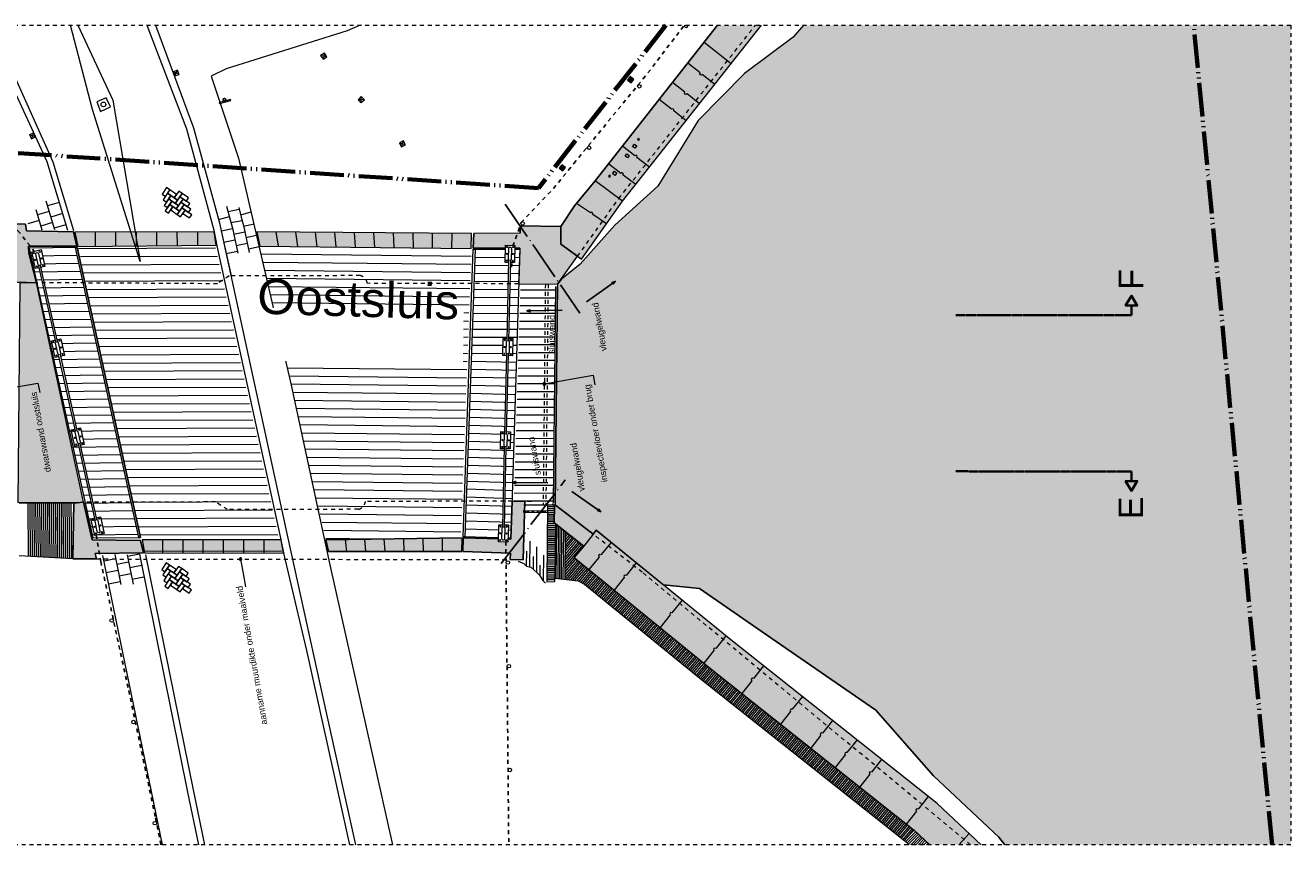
# Model space of a CAD drawing. Extents: x -251883 to 250656, y 0 to 491369.
# Tile 37 of 38: x -5158 to 27250, y 470369 to 491369. Entities that reach past the tile are written whole.
import ezdxf

# ---------------------------------------------------------------- set-up
doc = ezdxf.new("R2010")
doc.units = 0
doc.header["$MEASUREMENT"] = 0
for name, pattern in [('@L07DS2b', [6.3, 4, -1, 0.3, -1]), ('DASHDOT', [1250, 1000, -112.5, 25, -112.5]), ('DASHED', [200, 100, -100]), ('DIVIDE', [1250, 862.5, -112.5, 25, -112.5, 25, -112.5])]:
    doc.linetypes.add(name, pattern=pattern)
for name, color, linetype in [('A-0019-AFDEKVLAK', 1, 'Continuous'), ('A-0070-SYMBOOL', 1, 'Continuous'), ('A-0074--', 4, 'Continuous'), ('A-1100-TXT+MT-SO', 7, 'Continuous')]:
    doc.layers.add(name, color=color, linetype=linetype)

# ---------------------------------------------------------------- blocks, each defined once
blk = doc.blocks.new('M-BESTAAND_276')
at = {"linetype": 'Continuous', "lineweight": 5}
for color, points in [(111, [(-111881, 108524), (-112033, 108719), (-113707, 110287), (-115184, 111972), (-117870, 113826), (-119703, 115091), (-120623, 115180), (-122344, 116583), (-122425, 116481), (-123390, 117227), (-123396, 117227), (-123339, 122887), (-123334, 122887), (-123238, 123021), (-122759, 123399), (-121867, 124403), (-120764, 125402), (-119735, 127085), (-118550, 128286), (-117305, 129222), (-117035, 129524), (-104560, 129524), (-104560, 108524)]), (8, [(-119238, 129524), (-118117, 129524), (-121671, 125013), (-122725, 123534), (-123256, 123912), (-123249, 124365), (-122900, 124899), (-122376, 125540)]), (254, [(-121451, 128047), (-121542, 128117), (-121473, 128209), (-121381, 128139)]), (254, [(-123202, 125790), (-123294, 125859), (-123224, 125951), (-123133, 125882)]), (254, [(-136884, 123862), (-136874, 123687), (-136677, 122927), (-137445, 122949), (-137439, 124440), (-136963, 124428), (-136939, 124257), (-135731, 124228), (-135645, 123863)]), (254, [(-135626, 123854), (-135702, 124223), (-132132, 124231), (-132081, 123887)]), (254, [(-130958, 123865), (-131040, 124233), (-125538, 124185), (-125549, 123806)]), (254, [(-123334, 122887), (-124336, 122900), (-124305, 123811), (-125494, 123808), (-125481, 124192), (-124292, 124196), (-124286, 124381), (-123249, 124365), (-123256, 123912), (-122823, 123603)]), (111, [(-137104, 122924), (-136677, 122927), (-135474, 117299), (-137157, 117294), (-137104, 122896)]), (254, [(-124220, 115822), (-124546, 115831), (-124541, 115999), (-125766, 116036), (-125755, 116390), (-124531, 116353), (-124501, 117330), (-124175, 117319)]), (254, [(-133943, 116005), (-135176, 115985), (-135144, 115847), (-135751, 115849), (-135728, 117275), (-135474, 117299), (-135256, 116337), (-134018, 116323)]), (8, [(-112484, 108524), (-113802, 108524), (-114204, 108899), (-119466, 113075), (-122913, 115885), (-122663, 116178), (-123420, 116775), (-123416, 117228), (-123390, 117227), (-122425, 116481), (-122344, 116583), (-118902, 113776), (-113616, 109582)]), (254, [(-129201, 116035), (-129268, 116336), (-125781, 116390), (-125792, 116036)]), (254, [(-133913, 116006), (-133977, 116335), (-130419, 116335), (-130355, 115996)])]:
    blk.add_hatch(color=color, dxfattribs=at).paths.add_polyline_path(points, flags=0)
at = {"color": 7, "linetype": 'DASHED', "lineweight": 0}
blk.add_lwpolyline([(-159060, 108524), (-159060, 129524), (-104560, 129524), (-104560, 108524)], close=True, dxfattribs=at)
at = {"color": 5, "linetype": 'DASHED', "lineweight": 25}
for points in [[(-136701, 123609), (-136724, 123711), (-137114, 124215), (-139020, 126010), (-139058, 126022), (-141147, 127567), (-143433, 128858), (-145073, 129524)], [(-124513, 123323), (-124480, 123866), (-124269, 124469), (-123442, 125342), (-122922, 125979), (-121020, 128307), (-120092, 129524)], [(-135192, 116657), (-135036, 115778), (-134318, 112475), (-133633, 109210), (-133493, 108524)], [(-124641, 116628), (-124661, 116295), (-124586, 108524)]]:
    blk.add_lwpolyline(points, dxfattribs=at)
at = {"color": 8, "linetype": 'Continuous', "lineweight": 5}
for points in [[(-138072, 129524), (-137460, 128300), (-136413, 126037), (-135888, 124274)], [(-129246, 128714), (-129405, 128750)], [(-129308, 128812), (-129343, 128653)], [(-133029, 128263), (-133175, 128335)], [(-133138, 128227), (-133066, 128372)], [(-121381, 128139), (-121542, 128117)], [(-121451, 128047), (-121473, 128209)], [(-128364, 127533), (-128363, 127695)], [(-128282, 127614), (-128445, 127614)], [(-136703, 126665), (-136857, 126720)], [(-136807, 126616), (-136753, 126769)], [(-127231, 126459), (-127386, 126506)], [(-127332, 126405), (-127285, 126560)], [(-123133, 125882), (-123294, 125859)], [(-123202, 125790), (-123224, 125951)], [(-136536, 124277), (-136690, 124795)], [(-136214, 124281), (-136432, 125013)], [(-136100, 124986), (-136397, 124897)], [(-132106, 124864), (-131998, 124464), (-131948, 124260), (-131698, 123104)], [(-131812, 124889), (-131717, 124536), (-131665, 124325), (-131526, 123683)], [(-131776, 124756), (-131493, 124814)], [(-131502, 124851), (-131436, 124609), (-131383, 124390), (-131233, 123697)], [(-136609, 124522), (-136900, 124435)], [(-136355, 124754), (-136652, 124665)], [(-136269, 124466), (-136566, 124378)], [(-136015, 124698), (-136312, 124610)], [(-132021, 124549), (-131741, 124625)], [(-131700, 124466), (-131416, 124524)], [(-131452, 124669), (-131182, 124742)], [(-135929, 124411), (-136226, 124322)], [(-131947, 124257), (-131664, 124318)], [(-131632, 124172), (-131349, 124234)], [(-131380, 124380), (-131107, 124439)], [(-131317, 124087), (-131044, 124147)], [(-135685, 123828), (-136868, 123812)], [(-135604, 123806), (-132094, 123821)], [(-131884, 123965), (-131601, 124026)], [(-131569, 123880), (-131286, 123941)], [(-131254, 123795), (-130981, 123854)], [(-131821, 123672), (-131537, 123734)], [(-123441, 117279), (-123384, 122832)], [(-123396, 117278), (-123340, 122831)], [(-136882, 115914), (-136894, 117273)], [(-136832, 115911), (-136844, 117272)], [(-136782, 115908), (-136794, 117273)], [(-136732, 115906), (-136744, 117273)], [(-136682, 115903), (-136694, 117273)], [(-136632, 115900), (-136644, 117273)], [(-136582, 115897), (-136594, 117274)], [(-136532, 115894), (-136544, 117274)], [(-136482, 115891), (-136494, 117274)], [(-136431, 115888), (-136444, 117274)], [(-136381, 115885), (-136394, 117274)], [(-136331, 115883), (-136344, 117274)], [(-136281, 115880), (-136294, 117274)], [(-136231, 115877), (-136244, 117274)], [(-136181, 115874), (-136194, 117274)], [(-136131, 115871), (-136144, 117275)], [(-136081, 115868), (-136094, 117275)], [(-136031, 115865), (-136044, 117275)], [(-135981, 115862), (-135994, 117275)], [(-135931, 115860), (-135944, 117275)], [(-135881, 115857), (-135894, 117275)], [(-135831, 115854), (-135844, 117275)], [(-135780, 115851), (-135793, 117275)], [(-123418, 117084), (-123598, 117085)], [(-123418, 117036), (-123598, 117037)], [(-123417, 117180), (-123597, 117181)], [(-123417, 117132), (-123597, 117133)], [(-123394, 116700), (-123601, 116701)], [(-123420, 116844), (-123600, 116845)], [(-123420, 116796), (-123600, 116797)], [(-123394, 116747), (-123600, 116749)], [(-123419, 116940), (-123599, 116941)], [(-123419, 116892), (-123599, 116893)], [(-123418, 116988), (-123598, 116989)], [(-123369, 115346), (-123358, 116726)], [(-123324, 115342), (-123313, 116691)], [(-128059, 116355), (-129275, 116368)], [(-123397, 116364), (-123604, 116365)], [(-123396, 116508), (-123603, 116509)], [(-123396, 116460), (-123603, 116461)], [(-123397, 116412), (-123603, 116413)], [(-123395, 116604), (-123602, 116605)], [(-123395, 116556), (-123602, 116557)], [(-123394, 116652), (-123601, 116653)], [(-123279, 115337), (-123269, 116655)], [(-123234, 115332), (-123224, 116620)], [(-123189, 115327), (-123179, 116585)], [(-122916, 116378), (-123146, 116110)], [(-122878, 116348), (-123146, 116036)], [(-122954, 116408), (-123145, 116185)], [(-123029, 116467), (-123144, 116334)], [(-122992, 116437), (-123144, 116259)], [(-123143, 116408), (-123067, 116497)], [(-123142, 116482), (-123105, 116526)], [(-133918, 116044), (-130408, 116058)], [(-123400, 116028), (-123607, 116030)], [(-123399, 116124), (-123606, 116126)], [(-123399, 116076), (-123606, 116078)], [(-123398, 116268), (-123605, 116269)], [(-123398, 116220), (-123605, 116221)], [(-123399, 116172), (-123605, 116173)], [(-123397, 116316), (-123604, 116317)], [(-122728, 116229), (-123149, 115738)], [(-122690, 116200), (-123149, 115664)], [(-122765, 116259), (-123148, 115813)], [(-122841, 116318), (-123147, 115962)], [(-122803, 116289), (-123147, 115887)], [(-134655, 115848), (-134952, 115788)], [(-134678, 115962), (-134523, 115193)], [(-134321, 115763), (-134625, 115701)], [(-134360, 115952), (-134209, 115203)], [(-134047, 115971), (-134351, 115910)], [(-134047, 115971), (-132817, 109870), (-132532, 108524)], [(-123402, 115788), (-123609, 115790)], [(-123402, 115740), (-123609, 115742)], [(-123401, 115932), (-123608, 115934)], [(-123401, 115884), (-123608, 115886)], [(-123402, 115836), (-123608, 115838)], [(-123400, 115980), (-123607, 115982)], [(-122791, 115786), (-123152, 115367)], [(-122829, 115817), (-123151, 115441)], [(-122903, 115877), (-123150, 115590)], [(-122866, 115847), (-123150, 115517)], [(-122754, 115756), (-123128, 115320)], [(-122717, 115726), (-123071, 115313)], [(-122680, 115695), (-123013, 115307)], [(-134596, 115554), (-134893, 115494)], [(-134262, 115468), (-134566, 115407)], [(-133988, 115677), (-134292, 115616)], [(-133929, 115383), (-134232, 115321)], [(-123405, 115452), (-123612, 115454)], [(-123405, 115404), (-123612, 115406)], [(-123404, 115548), (-123611, 115550)], [(-123404, 115500), (-123611, 115502)], [(-123403, 115692), (-123610, 115694)], [(-123403, 115644), (-123610, 115646)], [(-123404, 115596), (-123610, 115598)], [(-122643, 115665), (-122955, 115301)], [(-122606, 115634), (-122899, 115294)], [(-122568, 115604), (-122840, 115288)], [(-122531, 115574), (-122787, 115275)], [(-122494, 115543), (-122743, 115253)], [(-122457, 115513), (-122699, 115231)], [(-122420, 115483), (-122654, 115209)], [(-122382, 115452), (-122617, 115179)], [(-122345, 115422), (-122580, 115149)], [(-122308, 115392), (-122542, 115118)], [(-134536, 115260), (-134834, 115200)], [(-123406, 115356), (-123613, 115358)], [(-123406, 115308), (-123613, 115310)], [(-122271, 115361), (-122505, 115088)], [(-122234, 115331), (-122468, 115058)], [(-122196, 115301), (-122431, 115027)], [(-122159, 115270), (-122394, 114997)], [(-122122, 115240), (-122356, 114967)], [(-122085, 115210), (-122319, 114936)], [(-122048, 115179), (-122282, 114906)], [(-122010, 115149), (-122245, 114876)], [(-121973, 115119), (-122208, 114845)], [(-121936, 115088), (-122171, 114815)], [(-121899, 115058), (-122133, 114785)], [(-121862, 115028), (-122096, 114754)], [(-121825, 114997), (-122059, 114724)], [(-121787, 114967), (-122022, 114694)], [(-121750, 114937), (-121985, 114663)], [(-121713, 114906), (-121947, 114633)], [(-121676, 114876), (-121910, 114603)], [(-121639, 114846), (-121873, 114572)], [(-121601, 114815), (-121836, 114542)], [(-121564, 114785), (-121799, 114512)], [(-121527, 114754), (-121761, 114481)], [(-121490, 114724), (-121724, 114451)], [(-121453, 114694), (-121687, 114421)], [(-121415, 114663), (-121650, 114390)], [(-121378, 114633), (-121613, 114360)], [(-121341, 114603), (-121576, 114329)], [(-121304, 114572), (-121538, 114299)], [(-121267, 114542), (-121501, 114269)], [(-121229, 114512), (-121464, 114238)], [(-121192, 114481), (-121427, 114208)], [(-121155, 114451), (-121390, 114178)], [(-121118, 114421), (-121352, 114147)], [(-121081, 114390), (-121315, 114117)], [(-121044, 114360), (-121278, 114087)], [(-121006, 114330), (-121241, 114056)], [(-120969, 114299), (-121204, 114026)], [(-120932, 114269), (-121166, 113996)], [(-120895, 114239), (-121129, 113965)], [(-120858, 114208), (-121092, 113935)], [(-120820, 114178), (-121055, 113905)], [(-120783, 114148), (-121018, 113874)], [(-120746, 114117), (-120980, 113844)], [(-120709, 114087), (-120943, 113814)], [(-120672, 114057), (-120906, 113783)], [(-120634, 114026), (-120869, 113753)], [(-120597, 113996), (-120832, 113723)], [(-120560, 113966), (-120794, 113692)], [(-120523, 113935), (-120757, 113662)], [(-120486, 113905), (-120720, 113632)], [(-120448, 113874), (-120683, 113601)], [(-120411, 113844), (-120646, 113571)], [(-120374, 113814), (-120609, 113541)], [(-120337, 113783), (-120571, 113510)], [(-120300, 113753), (-120534, 113480)], [(-120263, 113723), (-120497, 113449)], [(-120225, 113692), (-120460, 113419)], [(-120188, 113662), (-120423, 113389)], [(-120151, 113632), (-120385, 113358)], [(-120114, 113601), (-120348, 113328)], [(-120077, 113571), (-120311, 113298)], [(-120039, 113541), (-120274, 113267)], [(-120002, 113510), (-120237, 113237)], [(-119965, 113480), (-120199, 113207)], [(-119928, 113450), (-120162, 113176)], [(-119891, 113419), (-120125, 113146)], [(-119853, 113389), (-120088, 113116)], [(-119816, 113359), (-120051, 113085)], [(-119779, 113328), (-120013, 113055)], [(-119742, 113298), (-119976, 113025)], [(-119705, 113268), (-119939, 112994)], [(-119667, 113237), (-119902, 112964)], [(-119630, 113207), (-119865, 112934)], [(-119593, 113176), (-119828, 112903)], [(-119556, 113146), (-119790, 112873)], [(-119519, 113116), (-119753, 112843)], [(-119485, 113089), (-119716, 112812)], [(-119448, 113059), (-119678, 112782)], [(-119410, 113029), (-119641, 112753)], [(-119373, 112999), (-119603, 112723)], [(-119335, 112969), (-119566, 112693)], [(-119297, 112940), (-119528, 112663)], [(-119260, 112910), (-119490, 112633)], [(-119222, 112880), (-119453, 112603)], [(-119185, 112850), (-119415, 112574)], [(-119147, 112820), (-119377, 112544)], [(-119109, 112790), (-119340, 112514)], [(-119072, 112761), (-119302, 112484)], [(-119034, 112731), (-119265, 112454)], [(-118996, 112701), (-119227, 112424)], [(-118959, 112671), (-119189, 112395)], [(-118921, 112641), (-119152, 112365)], [(-118884, 112612), (-119114, 112335)], [(-118846, 112582), (-119077, 112305)], [(-118808, 112552), (-119039, 112275)], [(-118771, 112522), (-119001, 112246)], [(-118733, 112492), (-118964, 112216)], [(-118696, 112462), (-118926, 112186)], [(-118658, 112433), (-118889, 112156)], [(-118620, 112403), (-118851, 112126)], [(-118583, 112373), (-118813, 112096)], [(-118545, 112343), (-118776, 112067)], [(-118508, 112313), (-118738, 112037)], [(-118470, 112283), (-118701, 112007)], [(-118432, 112254), (-118663, 111977)], [(-118395, 112224), (-118625, 111947)], [(-118357, 112194), (-118588, 111917)], [(-118319, 112164), (-118550, 111888)], [(-118282, 112134), (-118512, 111858)], [(-129251, 111870), (-128507, 108524)], [(-118244, 112105), (-118475, 111828)], [(-118207, 112075), (-118437, 111798)], [(-118169, 112045), (-118400, 111768)], [(-118131, 112015), (-118362, 111739)], [(-118094, 111985), (-118324, 111709)], [(-118056, 111955), (-118287, 111679)], [(-118019, 111926), (-118249, 111649)], [(-117981, 111896), (-118212, 111619)], [(-117943, 111866), (-118174, 111589)], [(-117906, 111836), (-118136, 111560)], [(-117868, 111806), (-118099, 111530)], [(-117831, 111776), (-118061, 111500)], [(-117793, 111747), (-118024, 111470)], [(-117755, 111717), (-117986, 111440)], [(-117718, 111687), (-117948, 111410)], [(-117680, 111657), (-117911, 111381)], [(-117643, 111627), (-117873, 111351)], [(-117605, 111597), (-117836, 111321)], [(-117567, 111568), (-117798, 111291)], [(-117530, 111538), (-117760, 111261)], [(-117492, 111508), (-117723, 111231)], [(-117454, 111478), (-117685, 111202)], [(-117417, 111448), (-117647, 111172)], [(-117379, 111419), (-117610, 111142)], [(-117342, 111389), (-117572, 111112)], [(-117304, 111359), (-117535, 111082)], [(-117266, 111329), (-117497, 111053)], [(-117229, 111299), (-117459, 111023)], [(-117191, 111269), (-117422, 110993)], [(-117154, 111240), (-117384, 110963)], [(-117116, 111210), (-117347, 110933)], [(-117078, 111180), (-117309, 110903)], [(-117041, 111150), (-117271, 110874)], [(-117003, 111120), (-117234, 110844)], [(-116966, 111090), (-117196, 110814)], [(-116928, 111061), (-117159, 110784)], [(-116890, 111031), (-117121, 110754)], [(-116853, 111001), (-117083, 110724)], [(-116815, 110971), (-117046, 110695)], [(-116778, 110941), (-117008, 110665)], [(-116740, 110912), (-116970, 110635)], [(-116702, 110882), (-116933, 110605)], [(-116665, 110852), (-116895, 110575)], [(-116627, 110822), (-116858, 110546)], [(-116589, 110792), (-116820, 110516)], [(-116552, 110762), (-116782, 110486)], [(-116514, 110733), (-116745, 110456)], [(-116477, 110703), (-116707, 110426)], [(-116439, 110673), (-116670, 110396)], [(-116401, 110643), (-116632, 110367)], [(-116364, 110613), (-116594, 110337)], [(-116326, 110583), (-116557, 110307)], [(-116289, 110554), (-116519, 110277)], [(-116251, 110524), (-116482, 110247)], [(-116213, 110494), (-116444, 110217)], [(-116176, 110464), (-116406, 110188)], [(-116138, 110434), (-116369, 110158)], [(-116100, 110404), (-116331, 110128)], [(-116063, 110375), (-116294, 110098)], [(-116025, 110345), (-116256, 110068)], [(-115988, 110315), (-116218, 110038)], [(-115950, 110285), (-116181, 110009)], [(-115912, 110255), (-116143, 109979)], [(-115875, 110226), (-116105, 109949)], [(-115837, 110196), (-116068, 109919)], [(-115800, 110166), (-116030, 109889)], [(-115762, 110136), (-115993, 109860)], [(-115724, 110106), (-115955, 109830)], [(-115687, 110076), (-115917, 109800)], [(-115649, 110047), (-115880, 109770)], [(-115612, 110017), (-115842, 109740)], [(-115574, 109987), (-115805, 109710)], [(-115536, 109957), (-115767, 109681)], [(-115499, 109927), (-115729, 109651)], [(-115461, 109897), (-115692, 109621)], [(-115424, 109868), (-115654, 109591)], [(-115386, 109838), (-115617, 109561)], [(-115348, 109808), (-115579, 109531)], [(-115311, 109778), (-115541, 109502)], [(-115273, 109748), (-115504, 109472)], [(-115236, 109719), (-115466, 109442)], [(-115198, 109689), (-115429, 109412)], [(-115160, 109659), (-115391, 109382)], [(-115123, 109629), (-115353, 109353)], [(-115085, 109599), (-115316, 109323)], [(-115047, 109569), (-115278, 109293)], [(-115010, 109540), (-115240, 109263)], [(-114972, 109510), (-115203, 109233)], [(-114935, 109480), (-115165, 109203)], [(-114897, 109450), (-115128, 109174)], [(-114859, 109420), (-115090, 109144)], [(-114822, 109390), (-115052, 109114)], [(-114784, 109361), (-115015, 109084)], [(-114747, 109331), (-114977, 109054)], [(-114709, 109301), (-114940, 109024)], [(-114671, 109271), (-114902, 108995)], [(-114634, 109241), (-114864, 108965)], [(-114596, 109212), (-114827, 108935)], [(-114559, 109182), (-114789, 108905)], [(-114521, 109152), (-114752, 108875)], [(-114483, 109122), (-114714, 108846)], [(-114446, 109092), (-114676, 108816)], [(-114408, 109062), (-114639, 108786)], [(-114370, 109033), (-114601, 108756)], [(-114333, 109003), (-114563, 108726)], [(-114295, 108973), (-114526, 108696)], [(-114258, 108943), (-114488, 108667)], [(-114220, 108913), (-114451, 108637)], [(-114199, 108894), (-114451, 108637)], [(-114163, 108861), (-114416, 108604)], [(-114128, 108828), (-114380, 108571)], [(-114093, 108796), (-114345, 108538)], [(-114058, 108763), (-114292, 108524)], [(-114023, 108730), (-114225, 108524)], [(-113988, 108697), (-114158, 108524)], [(-113953, 108664), (-114091, 108524)], [(-113918, 108632), (-114024, 108524)], [(-113883, 108599), (-113956, 108524)], [(-113848, 108566), (-113889, 108524)], [(-113813, 108533), (-113822, 108524)]]:
    blk.add_lwpolyline(points, dxfattribs=at)
at = {"color": 11, "linetype": 'Continuous', "lineweight": 9}
for points in [[(-137900, 129524), (-137299, 128333), (-136261, 126021), (-135734, 124265)], [(-117035, 129524), (-117305, 129221), (-118550, 128286), (-119735, 127085), (-120764, 125402), (-121867, 124403), (-122759, 123399), (-123238, 123021)], [(-132060, 123871), (-130439, 116425), (-130344, 115964), (-129767, 113502), (-128666, 108524)], [(-133453, 108524), (-134983, 115937)], [(-133886, 115956), (-132670, 109932), (-132376, 108524)], [(-129172, 115695), (-127565, 108524)]]:
    blk.add_lwpolyline(points, dxfattribs=at)
at = {"color": 9, "linetype": 'Continuous', "lineweight": 13}
for points in [[(-134727, 127609), (-134027, 123467), (-135243, 127370), (-135810, 129524)], [(-135625, 129524), (-134727, 127609)], [(-135640, 123624), (-136823, 123607)], [(-135558, 123596), (-132048, 123611)], [(-125551, 123598), (-130911, 123657)], [(-125456, 123574), (-124312, 123578)], [(-135596, 123419), (-136778, 123403)], [(-135551, 123215), (-136733, 123199)], [(-135512, 123387), (-132003, 123401)], [(-135467, 123177), (-131957, 123192)], [(-125559, 123390), (-130865, 123449)], [(-125567, 123183), (-130818, 123240)], [(-125470, 123165), (-124324, 123168)], [(-125463, 123370), (-124318, 123373)], [(-135506, 123010), (-136688, 122994)], [(-135421, 122967), (-131911, 122982)], [(-125575, 122975), (-130771, 123032)], [(-125477, 122960), (-124331, 122963)], [(-135462, 122806), (-136643, 122790)], [(-135417, 122602), (-136598, 122585)], [(-135376, 122757), (-131866, 122772)], [(-135330, 122547), (-131820, 122562)], [(-125582, 122767), (-130724, 122824)], [(-125590, 122560), (-130678, 122616)], [(-125492, 122551), (-124343, 122553)], [(-125484, 122756), (-124337, 122758)], [(-123387, 122535), (-124294, 122534)], [(-123385, 122736), (-124288, 122734)], [(-135372, 122397), (-136553, 122381)], [(-135328, 122193), (-136508, 122177)], [(-135285, 122338), (-131775, 122352)], [(-125598, 122352), (-130631, 122407)], [(-125605, 122144), (-130584, 122199)], [(-125499, 122347), (-124349, 122348)], [(-123389, 122335), (-124300, 122334)], [(-135283, 121988), (-136463, 121972)], [(-135239, 122128), (-131729, 122143)], [(-135194, 121918), (-131684, 121933)], [(-125613, 121937), (-130537, 121991)], [(-125513, 121937), (-124362, 121938)], [(-125506, 122142), (-124356, 122143)], [(-123394, 121935), (-124312, 121933)], [(-123392, 122135), (-124306, 122134)], [(-135238, 121784), (-136418, 121768)], [(-135194, 121580), (-136373, 121564)], [(-135148, 121708), (-131638, 121723)], [(-125621, 121729), (-130491, 121783)], [(-125628, 121521), (-130444, 121574)], [(-125528, 121528), (-124374, 121529)], [(-125520, 121733), (-124368, 121733)], [(-123398, 121534), (-124324, 121533)], [(-123396, 121735), (-124318, 121733)], [(-135149, 121375), (-136328, 121359)], [(-135102, 121498), (-131593, 121513)], [(-135057, 121289), (-131547, 121303)], [(-125636, 121314), (-130397, 121366)], [(-125535, 121324), (-124380, 121324)], [(-123400, 121334), (-124330, 121333)], [(-135105, 121171), (-136283, 121155)], [(-135060, 120967), (-136238, 120951)], [(-135011, 121079), (-131501, 121094)], [(-134966, 120869), (-131456, 120884)], [(-125644, 121106), (-130350, 121158)], [(-125652, 120898), (-130304, 120950)], [(-125549, 120914), (-124394, 120888)], [(-125542, 121119), (-124388, 121114)], [(-123404, 120934), (-124342, 120932)], [(-123402, 121134), (-124336, 121132)], [(-135015, 120762), (-136193, 120746)], [(-134971, 120558), (-136148, 120542)], [(-134920, 120659), (-131410, 120674)], [(-125659, 120691), (-130257, 120741)], [(-125557, 120710), (-124400, 120688)], [(-123406, 120733), (-124348, 120732)], [(-134926, 120354), (-136103, 120337)], [(-134875, 120449), (-131365, 120464)], [(-134829, 120240), (-131319, 120254)], [(-125667, 120483), (-130210, 120533)], [(-125675, 120276), (-130163, 120325)], [(-125571, 120301), (-124412, 120274)], [(-125564, 120505), (-124406, 120486)], [(-123410, 120333), (-124361, 120332)], [(-123408, 120533), (-124355, 120532)], [(-134881, 120149), (-136058, 120133)], [(-134837, 119945), (-136013, 119929)], [(-134784, 120030), (-131274, 120045)], [(-125682, 120068), (-130117, 120117)], [(-125690, 119860), (-130070, 119908)], [(-125578, 120096), (-124419, 120061)], [(-123414, 119933), (-124373, 119931)], [(-123412, 120133), (-124367, 120131)], [(-134792, 119740), (-135968, 119724)], [(-134738, 119820), (-131228, 119835)], [(-134692, 119610), (-131182, 119625)], [(-125698, 119653), (-130023, 119700)], [(-125593, 119687), (-124431, 119651)], [(-125585, 119891), (-124425, 119856)], [(-123416, 119732), (-124379, 119731)], [(-134748, 119536), (-135923, 119520)], [(-134703, 119332), (-135878, 119316)], [(-134647, 119400), (-131137, 119415)], [(-125706, 119445), (-129976, 119492)], [(-125713, 119237), (-129930, 119284)], [(-125607, 119278), (-124444, 119242)], [(-125600, 119482), (-124438, 119447)], [(-123420, 119332), (-124391, 119330)], [(-123418, 119532), (-124385, 119531)], [(-134658, 119127), (-135833, 119111)], [(-134601, 119191), (-131091, 119205)], [(-134556, 118981), (-131046, 118996)], [(-125721, 119030), (-129883, 119075)], [(-125614, 119073), (-124450, 119038)], [(-123422, 119132), (-124397, 119130)], [(-134614, 118923), (-135788, 118907)], [(-134569, 118718), (-135743, 118702)], [(-134510, 118771), (-131000, 118786)], [(-125729, 118822), (-129836, 118867)], [(-125736, 118614), (-129789, 118659)], [(-125629, 118664), (-124462, 118628)], [(-125621, 118868), (-124456, 118833)], [(-123426, 118731), (-124409, 118730)], [(-123424, 118931), (-124403, 118930)], [(-134524, 118514), (-135698, 118498)], [(-134480, 118310), (-135653, 118294)], [(-134465, 118561), (-130955, 118576)], [(-134419, 118351), (-130909, 118366)], [(-125744, 118407), (-129743, 118451)], [(-125636, 118459), (-124469, 118424)], [(-123430, 118331), (-124421, 118329)], [(-123428, 118531), (-124415, 118530)], [(-134435, 118105), (-135608, 118089)], [(-134374, 118142), (-130864, 118156)], [(-125752, 118199), (-129696, 118242)], [(-125759, 117991), (-129649, 118034)], [(-125650, 118050), (-124481, 118014)], [(-125643, 118255), (-124475, 118219)], [(-123432, 118131), (-124428, 118129)], [(-134391, 117901), (-135563, 117885)], [(-134346, 117697), (-135518, 117681)], [(-134328, 117932), (-130818, 117947)], [(-134282, 117722), (-130772, 117737)], [(-125767, 117784), (-129602, 117826)], [(-125665, 117641), (-124494, 117605)], [(-125658, 117845), (-124487, 117810)], [(-123436, 117730), (-124440, 117729)], [(-123434, 117930), (-124434, 117929)], [(-134301, 117492), (-135473, 117476)], [(-134237, 117512), (-130727, 117527)], [(-134191, 117302), (-130681, 117317)], [(-125775, 117576), (-129556, 117618)], [(-125783, 117369), (-129509, 117409)], [(-125672, 117436), (-124500, 117400)], [(-123440, 117330), (-124450, 117328)], [(-123438, 117530), (-124446, 117528)], [(-134257, 117288), (-135428, 117272)], [(-134212, 117083), (-135383, 117067)], [(-134146, 117093), (-130636, 117107)], [(-125790, 117161), (-129462, 117201)], [(-125798, 116953), (-129415, 116993)], [(-125686, 117027), (-124512, 116991)], [(-125679, 117232), (-124506, 117196)], [(-134167, 116879), (-135338, 116863)], [(-134123, 116675), (-135293, 116659)], [(-134100, 116883), (-130590, 116898)], [(-134055, 116673), (-130545, 116688)], [(-125806, 116746), (-129368, 116785)], [(-125694, 116822), (-124518, 116787)], [(-134078, 116470), (-135248, 116454)], [(-134009, 116463), (-130499, 116478)], [(-125813, 116538), (-129322, 116577)], [(-125701, 116618), (-124525, 116582)], [(-124131, 116049), (-124136, 115668)], [(-124044, 115640), (-124037, 116302)], [(-123871, 115500), (-123863, 116162)], [(-124349, 115790), (-124203, 115728), (-124129, 115662), (-124021, 115633), (-123871, 115500), (-123796, 115434), (-123717, 115296), (-123643, 115230)], [(-123958, 115909), (-123962, 115581)], [(-123699, 115280), (-123691, 115942)], [(-123786, 115689), (-123789, 115420)]]:
    blk.add_lwpolyline(points, dxfattribs=at)
at = {"color": 111, "linetype": 'Continuous', "lineweight": 13}
blk.add_lwpolyline([(-117035, 129524), (-117305, 129222), (-118550, 128286), (-119735, 127085), (-120764, 125402), (-121867, 124403), (-122759, 123399), (-123238, 123021), (-123334, 122887), (-123339, 122887), (-123396, 117227), (-123390, 117227), (-122425, 116481), (-122344, 116583), (-120623, 115180), (-119703, 115091), (-117870, 113826), (-115184, 111972), (-113707, 110287), (-112033, 108719), (-111881, 108524)], dxfattribs=at)
at = {"color": 8, "linetype": 'Continuous', "lineweight": 13}
for points in [[(-119238, 129524), (-122376, 125540), (-122900, 124899), (-123249, 124365), (-123256, 123912), (-122725, 123534), (-121671, 125013), (-118117, 129524)], [(-122425, 116481), (-123390, 117227), (-123416, 117228), (-123420, 116775), (-122663, 116178), (-122913, 115885), (-119466, 113075), (-114204, 108899), (-113802, 108524)], [(-112484, 108524), (-113616, 109582), (-118902, 113776), (-122344, 116583), (-122425, 116481)]]:
    blk.add_lwpolyline(points, dxfattribs=at)
at = {"color": 7, "linetype": 'Continuous', "lineweight": 18}
for points in [[(-122900, 124899), (-122376, 125540), (-119238, 129524)], [(-122725, 123534), (-121671, 125013), (-118117, 129524)], [(-124292, 124196), (-124286, 124381), (-123249, 124365), (-122900, 124899)], [(-137439, 124440), (-136963, 124428), (-136939, 124257), (-135731, 124228), (-135645, 123863), (-136884, 123862), (-136877, 123699), (-136677, 122927), (-137445, 122949)], [(-124305, 123811), (-125494, 123808), (-125481, 124192)], [(-124292, 124196), (-125481, 124192)], [(-124305, 123811), (-124336, 122900), (-123334, 122887), (-122823, 123603)], [(-122823, 123603), (-122725, 123534)], [(-135728, 117275), (-137128, 117272)], [(-112484, 108524), (-113616, 109582), (-118902, 113776), (-122344, 116583), (-122425, 116481), (-123390, 117227), (-123596, 117229), (-123612, 115262), (-123408, 115266), (-123406, 115351), (-122805, 115284), (-122648, 115205), (-119692, 112795), (-114439, 108626), (-114330, 108524)], [(-123339, 117188), (-123214, 117095)], [(-122425, 116481), (-122344, 116583)], [(-112484, 108524), (-113616, 109582), (-118902, 113776), (-122344, 116583)], [(-135751, 115849), (-137122, 115928), (-137122, 115928)]]:
    blk.add_lwpolyline(points, dxfattribs=at)
at = {"color": 1, "linetype": 'DASHED', "lineweight": 13}
for points in [[(-122823, 123603), (-121767, 125085), (-118270, 129524)], [(-123649, 122889), (-123706, 117230)], [(-123579, 122889), (-123636, 117229)], [(-112761, 108524), (-121170, 115507), (-123214, 117095), (-123602, 117332), (-124175, 117319)], [(-124157, 117034), (-124156, 117089)], [(-123643, 117028), (-123643, 117083)], [(-135296, 115848), (-135144, 115847), (-124546, 115831)]]:
    blk.add_lwpolyline(points, dxfattribs=at)
at = {"color": 1, "linetype": 'Continuous', "lineweight": 13}
for points in [[(-120089, 129524, 0.752847), (-120016, 129478), (-120016, 129478)], [(-120016, 129478), (-120016, 129478, 0.291007), (-120003, 129524), (-120003, 129524)], [(-119311, 128009), (-119629, 128259, -0.999342), (-119684, 128303), (-120002, 128553)], [(-119700, 127514), (-120019, 127764, -0.999342), (-120074, 127808), (-120392, 128058)], [(-120044, 127078), (-120362, 127328, 0.999342), (-120417, 127372), (-120736, 127622)], [(-120985, 125884), (-121303, 126134, 0.999342), (-121358, 126178), (-121676, 126428)], [(-121334, 125441), (-121657, 125686, 0.999342), (-121712, 125728), (-122035, 125973)], [(-122080, 124439), (-122437, 124678, 0.999342), (-122495, 124717), (-122853, 124957)], [(-121965, 116273), (-122227, 115952, 0.999342), (-122271, 115897), (-122533, 115576)], [(-121321, 115749), (-121583, 115427, 0.999342), (-121628, 115373), (-121890, 115051)], [(-120143, 114788), (-120406, 114467, 0.999342), (-120450, 114412), (-120712, 114091)], [(-119024, 113875), (-119286, 113554, 0.999342), (-119330, 113499), (-119592, 113178)], [(-118062, 113109), (-118318, 112783, 0.999342), (-118362, 112728), (-118619, 112402)], [(-117067, 112320), (-117324, 111994, 0.999342), (-117367, 111939), (-117624, 111613)], [(-116297, 111708), (-116553, 111383, 0.999342), (-116597, 111328), (-116853, 111001)], [(-115667, 111208), (-115924, 110883, 0.999342), (-115967, 110828), (-116224, 110501)], [(-115041, 110712), (-115298, 110386, 0.999342), (-115341, 110331), (-115598, 110005)], [(-113843, 109762), (-114100, 109436, 0.999342), (-114144, 109381), (-114400, 109055)]]:
    blk.add_lwpolyline(points, format="xyb", dxfattribs=at)
at = {"color": 1, "linetype": 'DIVIDE', "lineweight": 70}
blk.add_lwpolyline([(-105036, 108524), (-107044, 129524)], dxfattribs=at)
at = {"color": 1, "linetype": 'Continuous', "lineweight": 13}
for points in [[(-118893, 128539), (-119585, 129084)], [(-121413, 126417), (-121365, 126478), (-121307, 126432), (-121355, 126371), (-121413, 126417)], [(-121608, 126171), (-121560, 126232), (-121501, 126186), (-121549, 126125), (-121608, 126171)], [(-121928, 125723), (-121880, 125784), (-121822, 125738), (-121869, 125677), (-121928, 125723)], [(-121671, 125013), (-122376, 125540)], [(-135178, 124224), (-135177, 123858)], [(-134654, 124225), (-134654, 123863)], [(-134130, 124226), (-134130, 123868)], [(-133607, 124227), (-133606, 123873)], [(-133083, 124228), (-133082, 123878)], [(-132559, 124230), (-132558, 123883)], [(-130483, 123860), (-130539, 124229)], [(-129989, 123854), (-130039, 124224)], [(-129496, 123849), (-129539, 124220)], [(-129002, 123844), (-129039, 124215)], [(-128509, 123838), (-128539, 124211)], [(-128015, 123833), (-128038, 124207)], [(-127522, 123827), (-127538, 124202)], [(-127029, 123822), (-127038, 124198)], [(-126535, 123816), (-126538, 124193)], [(-126042, 123811), (-126038, 124189)], [(-122823, 123603), (-123256, 123912), (-123249, 124365)], [(-123598, 117082), (-123599, 117027), (-124198, 117034), (-124198, 117089), (-123598, 117082)], [(-123596, 117229), (-124196, 117225)], [(-122425, 116481), (-122663, 116178), (-123420, 116775), (-123416, 117228)], [(-123393, 116754), (-123405, 115351)], [(-128737, 116035), (-128769, 116344), (-128769, 116344)], [(-128245, 116035), (-128271, 116352), (-128271, 116352)], [(-127753, 116035), (-127773, 116359), (-127773, 116359)], [(-127262, 116035), (-127275, 116367), (-127275, 116367)], [(-126771, 116035), (-126777, 116374)], [(-126280, 116036), (-126279, 116382)], [(-123142, 116556), (-123152, 115322)], [(-133457, 116335), (-133457, 116005)], [(-132937, 116335), (-132937, 116005)], [(-132417, 116335), (-132417, 116005)], [(-131897, 116335), (-131897, 116005)], [(-131377, 116335), (-131377, 116005)], [(-130857, 116335), (-130857, 116005)], [(-122663, 116178), (-122913, 115885), (-119466, 113075), (-114204, 108899), (-113802, 108524)], [(-111881, 108524), (-112033, 108719), (-113707, 110287), (-115184, 111972), (-117870, 113826), (-119703, 115091), (-120623, 115180)], [(-112791, 108811), (-113059, 108524)]]:
    blk.add_lwpolyline(points, dxfattribs=at)
for points in [[(-129308, 128812), (-129405, 128750), (-129343, 128653), (-129246, 128714)], [(-133029, 128263), (-133066, 128372), (-133175, 128335), (-133138, 128227)], [(-121381, 128139), (-121473, 128209), (-121542, 128117), (-121451, 128047)], [(-128282, 127614), (-128363, 127695), (-128445, 127614), (-128364, 127533)], [(-136703, 126665), (-136753, 126769), (-136857, 126720), (-136807, 126616)], [(-127231, 126459), (-127285, 126560), (-127386, 126506), (-127332, 126405)], [(-121238, 126601), (-121268, 126624), (-121291, 126593), (-121262, 126570)], [(-123133, 125882), (-123224, 125951), (-123294, 125859), (-123202, 125790)], [(-121977, 125663), (-122006, 125686), (-122030, 125655), (-122001, 125632)], [(-132132, 124231), (-135702, 124223), (-135626, 123854), (-132081, 123887)], [(-125549, 123806), (-125538, 124185), (-131040, 124233), (-130958, 123865)], [(-135751, 115849), (-135728, 117275), (-135474, 117299), (-135256, 116337), (-134018, 116323), (-133943, 116005), (-135176, 115985), (-135144, 115847)], [(-125792, 116036), (-129201, 116035), (-129268, 116336), (-125781, 116390)], [(-130355, 115996), (-130419, 116335), (-133977, 116335), (-133913, 116006)]]:
    blk.add_lwpolyline(points, close=True, dxfattribs=at)
at = {"color": 254, "linetype": 'Continuous', "lineweight": 13}
for points in [[(-121381, 128139), (-121473, 128209), (-121542, 128117), (-121451, 128047)], [(-123133, 125882), (-123224, 125951), (-123294, 125859), (-123202, 125790)], [(-135645, 123863), (-135731, 124228), (-136939, 124257), (-136963, 124428), (-137439, 124440), (-137445, 122949), (-136677, 122927), (-136874, 123687), (-136884, 123862)], [(-132081, 123887), (-132132, 124231), (-135702, 124223), (-135626, 123854)], [(-125549, 123806), (-125538, 124185), (-131040, 124233), (-130958, 123865)], [(-122823, 123603), (-123256, 123912), (-123249, 124365), (-124286, 124381), (-124292, 124196), (-125481, 124192), (-125494, 123808), (-124305, 123811), (-124336, 122900), (-123334, 122887)], [(-124175, 117319), (-124501, 117330), (-124531, 116353), (-125755, 116390), (-125766, 116036), (-124541, 115999), (-124546, 115831), (-124220, 115822)], [(-134018, 116323), (-135256, 116337), (-135474, 117299), (-135728, 117275), (-135751, 115849), (-135144, 115847), (-135176, 115985), (-133943, 116005)], [(-125792, 116036), (-125781, 116390), (-129268, 116336), (-129201, 116035)], [(-130355, 115996), (-130419, 116335), (-133977, 116335), (-133913, 116006)]]:
    blk.add_lwpolyline(points, close=True, dxfattribs=at)
at = {"color": 11, "linetype": 'Continuous', "lineweight": 9}
blk.add_lwpolyline([(-135139, 127562), (-135038, 127317), (-134789, 127431), (-134900, 127669)], close=True, dxfattribs=at)
at = {"color": 8, "linetype": 'Continuous', "lineweight": 5}
for points in [[(-133348, 125363), (-133465, 125195), (-133381, 125136), (-133264, 125305)], [(-133322, 125221), (-133439, 125052), (-133355, 124994), (-133238, 125162)], [(-133322, 125221), (-133154, 125104), (-133095, 125188), (-133264, 125305)], [(-133296, 125078), (-133128, 124961), (-133069, 125046), (-133238, 125162)], [(-133037, 125273), (-133154, 125104), (-133069, 125046), (-132953, 125214)], [(-133011, 125130), (-133128, 124961), (-133043, 124903), (-132927, 125072)], [(-133011, 125130), (-132842, 125014), (-132784, 125098), (-132953, 125214)], [(-133296, 125078), (-133413, 124909), (-133329, 124851), (-133212, 125020)], [(-133270, 124935), (-133387, 124767), (-133302, 124709), (-133186, 124877)], [(-133270, 124935), (-133102, 124819), (-133043, 124903), (-133212, 125020)], [(-133017, 124761), (-133186, 124877), (-133244, 124793), (-133076, 124676)], [(-132985, 124988), (-133102, 124819), (-133017, 124761), (-132901, 124929)], [(-132959, 124845), (-133076, 124676), (-132991, 124618), (-132875, 124787)], [(-132985, 124988), (-132816, 124871), (-132758, 124955), (-132927, 125072)], [(-132959, 124845), (-132790, 124728), (-132732, 124813), (-132901, 124929)], [(-132706, 124670), (-132875, 124787), (-132933, 124702), (-132764, 124586)], [(-135234, 116391), (-134016, 116393), (-135639, 123829), (-136868, 123812)], [(-134061, 116393), (-135685, 123828), (-135639, 123829), (-134016, 116393)], [(-125494, 123783), (-124306, 123787), (-124531, 116377), (-125753, 116414)], [(-125753, 116414), (-125494, 123783), (-125448, 123783), (-125708, 116413)], [(-133357, 115748), (-133474, 115579), (-133390, 115521), (-133273, 115690)], [(-133331, 115605), (-133448, 115437), (-133364, 115378), (-133247, 115547)], [(-133305, 115463), (-133422, 115294), (-133338, 115236), (-133221, 115404)], [(-133331, 115605), (-133163, 115489), (-133104, 115573), (-133273, 115690)], [(-133305, 115463), (-133137, 115346), (-133078, 115430), (-133247, 115547)], [(-133279, 115320), (-133111, 115204), (-133052, 115288), (-133221, 115404)], [(-133046, 115657), (-133163, 115489), (-133078, 115430), (-132962, 115599)], [(-133020, 115515), (-133137, 115346), (-133052, 115288), (-132936, 115456)], [(-132994, 115372), (-133111, 115204), (-133026, 115145), (-132910, 115314)], [(-133020, 115515), (-132851, 115398), (-132793, 115483), (-132962, 115599)], [(-132994, 115372), (-132825, 115256), (-132767, 115340), (-132936, 115456)], [(-133279, 115320), (-133396, 115152), (-133312, 115093), (-133195, 115262)], [(-133026, 115145), (-133195, 115262), (-133253, 115178), (-133085, 115061)], [(-132968, 115230), (-133085, 115061), (-133000, 115003), (-132884, 115171)], [(-132968, 115230), (-132799, 115113), (-132741, 115197), (-132910, 115314)], [(-132715, 115055), (-132884, 115171), (-132942, 115087), (-132773, 114970)]]:
    blk.add_lwpolyline(points, close=True, dxfattribs=at)
at = {"color": 111, "linetype": 'Continuous', "lineweight": 13}
blk.add_lwpolyline([(-137104, 122896), (-137157, 117294), (-135474, 117299), (-136677, 122927), (-137104, 122924)], close=True, dxfattribs=at)
at = {"color": 5, "linetype": 'Continuous', "lineweight": 25}
for points in [[(-122599, 122438), (-121860, 122961), (-121941, 122934), (-121929, 122912)], [(-122599, 122438), (-121860, 122961), (-121912, 122894), (-121929, 122912)], [(-123216, 122220), (-124121, 122204), (-124040, 122230), (-124036, 122205)], [(-123216, 122220), (-124121, 122204), (-124039, 122180), (-124036, 122205)], [(-122969, 117580), (-122229, 117059), (-122281, 117126), (-122298, 117108)], [(-122969, 117580), (-122229, 117059), (-122310, 117086), (-122298, 117108)]]:
    blk.add_lwpolyline(points, dxfattribs=at)
at = {"color": 7, "linetype": 'Continuous', "lineweight": 18}
blk.add_lwpolyline([(-125755, 116390), (-124531, 116353), (-124501, 117330), (-124175, 117319), (-124220, 115822), (-124546, 115831), (-124541, 115999), (-125766, 116036)], close=True, dxfattribs=at)
at = {"color": 1, "linetype": 'Continuous', "lineweight": 13}
for centre, radius in [((-121244, 127961), 45), ((-134966, 127495), 60), ((-122531, 126386), 45), ((-124232, 124443), 45), ((-124611, 115757), 45), ((-134754, 114271), 45), ((-124585, 113100), 45), ((-134195, 111669), 45), ((-124560, 110439), 45), ((-133651, 109075), 45)]:
    blk.add_circle(centre, radius, dxfattribs=at)
at = {"color": 1, "linetype": 'DASHED', "lineweight": 13}
for centre in [(-124094, 117059), (-123964, 117057), (-123833, 117055), (-123703, 117054)]:
    blk.add_circle(centre, 20, dxfattribs=at)
at = {"layer": 'A-0070-SYMBOOL', "color": 1, "linetype": 'Continuous', "lineweight": 13}
for points in [[(-123675, 120333), (-122425, 120557), (-122380, 120311)], [(-137533, 120196), (-136644, 120356), (-136599, 120110)], [(-131456, 115843), (-131373, 115379), (-131328, 115133)]]:
    blk.add_lwpolyline(points, dxfattribs=at)
at = {"layer": 'A-0070-SYMBOOL', "color": 7, "linetype": 'Continuous', "lineweight": 18}
for points in [[(-123668, 120298), (-123646, 120313), (-123640, 120339), (-123655, 120361), (-123681, 120367), (-123703, 120353), (-123709, 120326), (-123695, 120304)], [(-123670, 120308), (-123654, 120318), (-123650, 120337), (-123660, 120353), (-123679, 120357), (-123695, 120347), (-123699, 120328), (-123689, 120312)], [(-123672, 120318), (-123662, 120324), (-123660, 120335), (-123666, 120345), (-123677, 120347), (-123687, 120341), (-123689, 120330), (-123683, 120320)], [(-123674, 120328), (-123670, 120330), (-123670, 120333), (-123672, 120337), (-123675, 120337), (-123679, 120335), (-123680, 120332), (-123677, 120328)], [(-131450, 115808), (-131427, 115823), (-131422, 115849), (-131436, 115872), (-131462, 115877), (-131485, 115863), (-131490, 115837), (-131476, 115814)], [(-131452, 115818), (-131435, 115829), (-131431, 115847), (-131442, 115863), (-131460, 115867), (-131476, 115857), (-131481, 115838), (-131470, 115822)], [(-131453, 115828), (-131444, 115834), (-131441, 115845), (-131447, 115855), (-131459, 115858), (-131468, 115851), (-131471, 115840), (-131465, 115830)], [(-131455, 115838), (-131452, 115840), (-131451, 115844), (-131453, 115847), (-131457, 115848), (-131460, 115846), (-131461, 115842), (-131459, 115839)]]:
    blk.add_lwpolyline(points, close=True, dxfattribs=at)
at = {"layer": 'A-0074--', "color": 4, "linetype": 'Continuous', "lineweight": 35}
for points in [[(-108638, 122092), (-108638, 122342), (-108788, 122342), (-108637, 122592), (-108488, 122342), (-108638, 122342)], [(-108639, 118091), (-108639, 117841), (-108789, 117842), (-108639, 117591), (-108489, 117841), (-108639, 117841)]]:
    blk.add_lwpolyline(points, dxfattribs=at)
at = {"layer": 'A-0074--', "color": 4, "linetype": '@L07DS2b', "lineweight": 35}
for points in [[(-108638, 122092), (-113138, 122093)], [(-108639, 118091), (-113139, 118093)]]:
    blk.add_lwpolyline(points, dxfattribs=at)
at = {"layer": 'A-0070-SYMBOOL', "color": 7, "linetype": 'Continuous', "attachment_point": 7, "line_spacing_factor": 0.933333}
for s, insert, char_height, rotation in [('{\\fArial|b0|i0|c12|p0;F}', (-108337, 122741), 630, 89.9807), ('{\\fArial|b0|i0|c12|p0;inspectievloer onder brug}', (-122007, 117839), 162, 100.2), ('{\\fArial|b0|i0|c12|p0;dwarswand oostsluis}', (-136306, 118086), 162, 100.2), ('{\\fArial|b0|i0|c12|p0;E}', (-108339, 116864), 630, 89.9807)]:
    blk.add_mtext(s, dxfattribs=dict(at, insert=insert, char_height=char_height, rotation=rotation))
at = {"layer": 'A-1100-TXT+MT-SO', "color": 7, "linetype": 'Continuous', "char_height": 162, "attachment_point": 7, "line_spacing_factor": 0.933333}
for s, insert, rotation in [('{\\fArial|b0|i0|c12|p0;vleugelwand}', (-122025, 121199), 100.2), ('{\\fArial|b0|i0|c12|p0;sluiswand}', (-123416, 121105), 88.9561), ('{\\fArial|b0|i0|c12|p0;sluiswand}', (-123758, 118009), 100.2), ('{\\fArial|b0|i0|c12|p0;vleugelwand}', (-122587, 117603), 100.2)]:
    blk.add_mtext(s, dxfattribs=dict(at, insert=insert, rotation=rotation))
at = {"linetype": 'Continuous'}
for points in [[(-131998, 127522), (-132003, 127542), (-131713, 127619), (-131708, 127600)], [(-124437, 123443), (-124682, 123449), (-124672, 123889), (-124427, 123883)], [(-136468, 123344), (-136707, 123291), (-136802, 123721), (-136563, 123774)], [(-135962, 121063), (-136201, 121010), (-136297, 121439), (-136057, 121492)], [(-124494, 121055), (-124739, 121061), (-124728, 121500), (-124483, 121495)], [(-135457, 118782), (-135696, 118729), (-135791, 119158), (-135552, 119211)], [(-124550, 118667), (-124795, 118672), (-124785, 119112), (-124540, 119106)], [(-134951, 116500), (-135190, 116448), (-135286, 116877), (-135046, 116930)], [(-124606, 116278), (-124851, 116284), (-124841, 116724), (-124596, 116718)]]:
    blk.add_wipeout(points, dxfattribs=at).dxf.layer = 'A-0019-AFDEKVLAK'
at = {"color": 1, "linetype": 'DIVIDE', "lineweight": 70}
blk.add_lwpolyline([(-120566, 129524), (-123822, 125350), (-147386, 126940), (-150562, 129524)], dxfattribs=at)
at = {"color": 11, "linetype": 'Continuous', "lineweight": 9}
for points in [[(-133857, 129524), (-132842, 126869), (-132142, 124272), (-132060, 123871)], [(-128392, 129524), (-128725, 129384), (-131824, 128409), (-132207, 128216), (-131504, 126119), (-130159, 120301), (-129172, 115695)]]:
    blk.add_lwpolyline(points, dxfattribs=at)
at = {"color": 8, "linetype": 'Continuous', "lineweight": 5}
blk.add_lwpolyline([(-133634, 129524), (-132658, 126899), (-131998, 124464), (-131948, 124260), (-130242, 116382), (-129251, 111870)], dxfattribs=at)
at = {"color": 1, "linetype": 'Continuous', "lineweight": 13}
blk.add_lwpolyline([(-131858, 127581), (-132003, 127542), (-131998, 127522), (-131708, 127600), (-131713, 127619)], close=True, dxfattribs=at)
at = {"color": 8, "linetype": 'Continuous', "lineweight": 5}
for points in [[(-124437, 123443), (-124682, 123449), (-124672, 123889), (-124427, 123883)], [(-136468, 123344), (-136707, 123291), (-136802, 123721), (-136563, 123774)], [(-135962, 121063), (-136201, 121010), (-136297, 121439), (-136057, 121492)], [(-124494, 121055), (-124739, 121061), (-124728, 121500), (-124483, 121495)], [(-135457, 118782), (-135696, 118729), (-135791, 119158), (-135552, 119211)], [(-124550, 118667), (-124795, 118672), (-124785, 119112), (-124540, 119106)], [(-134951, 116500), (-135190, 116448), (-135286, 116877), (-135046, 116930)], [(-124606, 116278), (-124851, 116284), (-124841, 116724), (-124596, 116718)]]:
    blk.add_lwpolyline(points, close=True, dxfattribs=at)
at = {"color": 1, "linetype": 'Continuous', "lineweight": 13}
for points in [[(-124523, 123528, -1.008068), (-124593, 123530), (-124586, 123804, -1), (-124516, 123803)], [(-136571, 123406, -1.008068), (-136639, 123391), (-136699, 123659, -1), (-136630, 123674)], [(-136065, 121124, -1.008068), (-136134, 121110), (-136193, 121378, -1), (-136125, 121393)], [(-124579, 121139, -1.008068), (-124649, 121142), (-124643, 121416, -1), (-124573, 121414)], [(-135560, 118843, -1.008068), (-135628, 118829), (-135688, 119097, -1), (-135620, 119112)], [(-124636, 118751, -1.008068), (-124706, 118753), (-124699, 119028, -1), (-124629, 119026)], [(-135055, 116562, -1.008068), (-135123, 116548), (-135182, 116815, -1), (-135114, 116831)], [(-124692, 116363, -1.008068), (-124762, 116365), (-124756, 116639, -1), (-124686, 116638)]]:
    blk.add_lwpolyline(points, format="xyb", close=True, dxfattribs=at)
at = {"color": 5, "linetype": 'Continuous', "lineweight": 25}
blk.add_circle((-131867, 127614), 35, dxfattribs=at)
at = {"color": 8, "linetype": 'Continuous', "lineweight": 5}
for centre in [(-124629, 123844), (-124472, 123840), (-136750, 123687), (-136712, 123515), (-136596, 123721), (-136558, 123549), (-124637, 123492), (-124633, 123668), (-124480, 123488), (-124476, 123664), (-136674, 123343), (-136520, 123377), (-136244, 121406), (-136206, 121234), (-136091, 121440), (-136052, 121268), (-124690, 121279), (-124685, 121456), (-124532, 121276), (-124528, 121452), (-136168, 121062), (-136014, 121096), (-124694, 121103), (-124536, 121100), (-135739, 119125), (-135701, 118953), (-135585, 119159), (-135547, 118987), (-124742, 119067), (-124584, 119064), (-135663, 118781), (-135509, 118815), (-124750, 118715), (-124746, 118891), (-124593, 118711), (-124589, 118888), (-135234, 116844), (-135195, 116672), (-135080, 116878), (-135042, 116706), (-124798, 116679), (-124641, 116676), (-135157, 116500), (-135004, 116534), (-124802, 116503), (-124645, 116499), (-124807, 116327), (-124649, 116323)]:
    blk.add_circle(centre, 15, dxfattribs=at)
at = {"linetype": 'Continuous'}
for points in [[(-124629, 121451), (-124581, 123494), (-124536, 123493), (-124584, 121450)], [(-136189, 121415), (-136620, 123359), (-136576, 123369), (-136145, 121424)], [(-131154, 120933), (-131139, 122282), (-125743, 122223), (-125757, 120874)], [(-135683, 119133), (-136114, 121078), (-136070, 121087), (-135639, 119143)], [(-124686, 119062), (-124637, 121106), (-124592, 121105), (-124641, 119061)], [(-135178, 116852), (-135609, 118797), (-135565, 118806), (-135134, 116862)], [(-124742, 116674), (-124694, 118717), (-124649, 118716), (-124697, 116673)], [(-130700, 111609), (-130936, 111566), (-131131, 112649), (-130895, 112692)]]:
    blk.add_wipeout(points, dxfattribs=at).dxf.layer = 'A-0019-AFDEKVLAK'
at = {"color": 5, "linetype": 'DASHDOT', "lineweight": 25}
for points in [[(-124675, 124937), (-122767, 122144)], [(-124777, 115734), (-123138, 117873)]]:
    blk.add_lwpolyline(points, dxfattribs=at)
at = {"color": 1, "linetype": 'Continuous', "lineweight": 13}
for points in [[(-124629, 121451), (-124581, 123494)], [(-124584, 121450), (-124536, 123493)], [(-136189, 121415), (-136620, 123359)], [(-136145, 121424), (-136576, 123369)], [(-135683, 119133), (-136114, 121078)], [(-135639, 119143), (-136070, 121087)], [(-124686, 119062), (-124637, 121106)], [(-124641, 119061), (-124592, 121105)], [(-135178, 116852), (-135609, 118797)], [(-135134, 116862), (-135565, 118806)], [(-124742, 116674), (-124694, 118717)], [(-124697, 116673), (-124649, 118716)]]:
    blk.add_lwpolyline(points, dxfattribs=at)
at = {"color": 92, "linetype": 'Continuous', "lineweight": 50}
blk.add_lwpolyline([(-136468, 123344), (-136468, 123344)], dxfattribs=at)
at = {"color": 1, "linetype": 'DASHED', "lineweight": 13}
for points in [[(-124336, 122900), (-128209, 122911, 0.319403), (-128390, 123109), (-131749, 123099), (-132048, 122900), (-136677, 122927)], [(-124501, 117330), (-128257, 117319, -0.319414), (-128436, 117120), (-131795, 117111), (-132095, 117308), (-135474, 117299)]]:
    blk.add_lwpolyline(points, format="xyb", dxfattribs=at)
at = {"color": 5, "linetype": 'Continuous', "lineweight": 25}
for points in [[(-123587, 117796), (-124492, 117810), (-124410, 117833), (-124407, 117808)], [(-123587, 117796), (-124492, 117810), (-124411, 117784), (-124407, 117808)]]:
    blk.add_lwpolyline(points, dxfattribs=at)
at = {"color": 7, "linetype": 'Continuous', "insert": (-131037, 122123), "char_height": 900, "attachment_point": 7, "rotation": 358.2913, "line_spacing_factor": 0.933333}
blk.add_mtext('{\\fArial|b0|i0|c12|p0;Oostsluis}', dxfattribs=at)
at = {"layer": 'A-0070-SYMBOOL', "color": 7, "linetype": 'Continuous', "insert": (-130767, 111616), "char_height": 162, "attachment_point": 7, "rotation": 100.2, "line_spacing_factor": 0.933333}
blk.add_mtext('{\\fArial|b0|i0|c12|p0;aanname muurdikte onder maaiveld}', dxfattribs=at)

msp = doc.modelspace()

# ---------------------------------------------------------------- block references
msp.add_blockref('M-BESTAAND_276', (131810, 361845))

doc.saveas('drawing.dxf')
